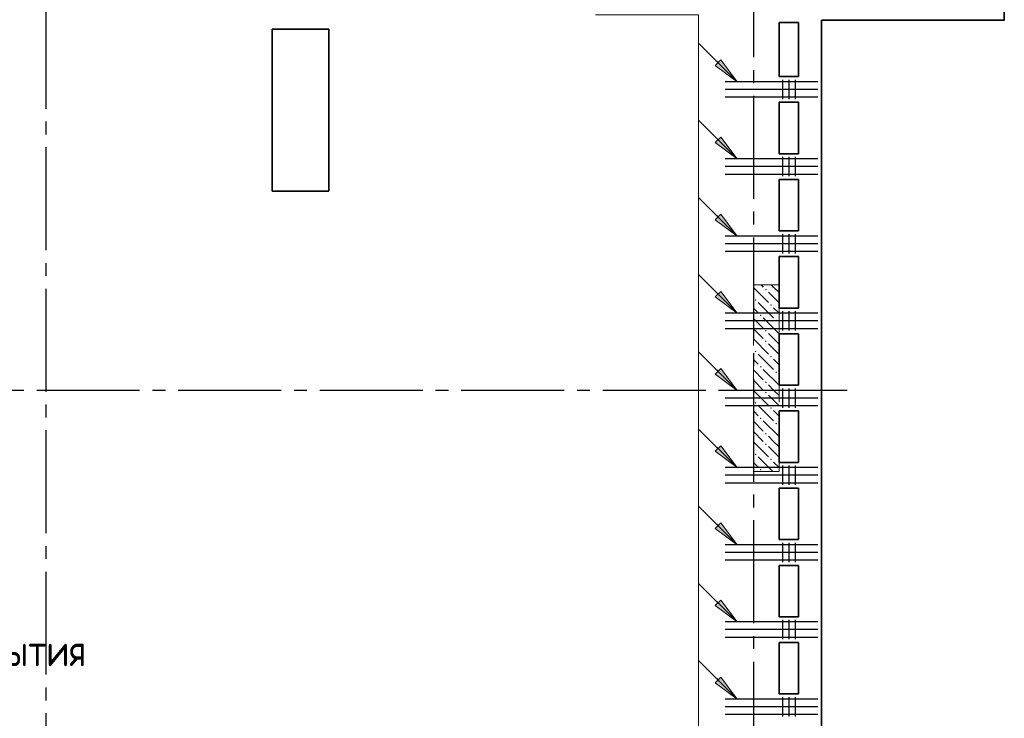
# Model space of a CAD drawing. Header units: millimetres. Extents: x 40580 to 1930067, y -240640 to 81020.
# Tile 211 of 256: x 687621 to 695273, y -203890 to -198458. Entities that reach past the tile are written whole.
import ezdxf

# ---------------------------------------------------------------- set-up
doc = ezdxf.new("R2010")
doc.units = ezdxf.units.MM
for name, pattern in [('______2', [270, 200, -70]), ('______5', [1100, 800, -100, 100, -100]), ('CENTER', [2, 1.25, -0.25, 0.25, -0.25])]:
    doc.linetypes.add(name, pattern=pattern)
for name, color, linetype, lineweight in [('S1 Стержни арматуры фон', 7, 'Continuous', 25), ('ЖБ Перекрытие верхний уровень', 7, 'Continuous', 35), ('ОСИ', 7, 'CENTER', 15), ('Позиционная метка номер позиции', 7, 'Continuous', 13), ('Поперечное армирование AW фон', 7, 'Continuous', 25), ('Примечания', 7, 'Continuous', 13)]:
    doc.layers.add(name, color=color, linetype=linetype, lineweight=lineweight)
doc.layers.add('ЖБ Пилон', color=7, linetype='______2', lineweight=13, true_color=0xa0a0a0)
doc.styles.add('GOST 2.304', font='isocpeur.ttf', dxfattribs={"width": 0.8})

msp = doc.modelspace()

# ---------------------------------------------------------------- hatches: boundary and pattern name
at = {"layer": 'ЖБ Пилон', "linetype": 'Continuous', "lineweight": -3, "transparency": 33554687}
for points in [[(693413.7, -200557.3), (693420.2, -200550.8), (693426.7, -200557.3), (693420.2, -200563.8)], [(693333.7, -200637.3), (693340.2, -200630.8), (693346.7, -200637.3), (693340.2, -200643.8)], [(693453.7, -200677.3), (693460.2, -200670.8), (693466.7, -200677.3), (693460.2, -200683.8)], [(693373.7, -200757.3), (693380.2, -200750.8), (693386.7, -200757.3), (693380.2, -200763.8)], [(693493.7, -200797.3), (693500.2, -200790.8), (693506.7, -200797.3), (693500.2, -200803.8)], [(693413.7, -200877.3), (693420.2, -200870.8), (693426.7, -200877.3), (693420.2, -200883.8)], [(693413.7, -200957.3), (693420.2, -200950.8), (693426.7, -200957.3), (693420.2, -200963.8)], [(693333.7, -201037.3), (693340.2, -201030.8), (693346.7, -201037.3), (693340.2, -201043.8)], [(693453.7, -201077.3), (693460.2, -201070.8), (693466.7, -201077.3), (693460.2, -201083.8)], [(693373.7, -201157.3), (693380.2, -201150.8), (693386.7, -201157.3), (693380.2, -201163.8)], [(693493.7, -201197.3), (693500.2, -201190.8), (693506.7, -201197.3), (693500.2, -201203.8)], [(693413.7, -201277.3), (693420.2, -201270.8), (693426.7, -201277.3), (693420.2, -201283.8)], [(693413.7, -201357.3), (693420.2, -201350.8), (693426.7, -201357.3), (693420.2, -201363.8)], [(693333.7, -201437.3), (693340.2, -201430.8), (693346.7, -201437.3), (693340.2, -201443.8)], [(693453.7, -201477.3), (693460.2, -201470.8), (693466.7, -201477.3), (693460.2, -201483.8)], [(693373.7, -201557.3), (693380.2, -201550.8), (693386.7, -201557.3), (693380.2, -201563.8)], [(693493.7, -201597.3), (693500.2, -201590.8), (693506.7, -201597.3), (693500.2, -201603.8)], [(693413.7, -201677.3), (693420.2, -201670.8), (693426.7, -201677.3), (693420.2, -201683.8)], [(693413.7, -201757.3), (693420.2, -201750.8), (693426.7, -201757.3), (693420.2, -201763.8)], [(693333.7, -201837.3), (693340.2, -201830.8), (693346.7, -201837.3), (693340.2, -201843.8)], [(693453.7, -201877.3), (693460.2, -201870.8), (693466.7, -201877.3), (693460.2, -201883.8)], [(693373.7, -201957.3), (693380.2, -201950.8), (693386.7, -201957.3), (693380.2, -201963.8)]]:
    msp.add_hatch(color=7, dxfattribs=at).paths.add_polyline_path(points, flags=16)
at = {"layer": 'Позиционная метка номер позиции', "linetype": 'Continuous', "lineweight": 13, "transparency": 33554687}
for points in [[(693069.7, -198770.7), (693197, -198940.4), (693027.3, -198813.1)], [(693069.7, -199370.7), (693197, -199540.4), (693027.3, -199413.1)], [(693069.7, -199970.7), (693197, -200140.4), (693027.3, -200013.1)], [(693069.7, -200570.7), (693197, -200740.4), (693027.3, -200613.1)], [(693069.7, -201170.7), (693197, -201340.4), (693027.3, -201213.1)], [(693069.7, -201770.7), (693197, -201940.4), (693027.3, -201813.1)], [(693069.7, -202370.7), (693197, -202540.4), (693027.3, -202413.1)], [(693069.7, -202970.7), (693197, -203140.4), (693027.3, -203013.1)], [(693069.7, -203570.7), (693197, -203740.4), (693027.3, -203613.1)]]:
    msp.add_hatch(color=7, dxfattribs=at).paths.add_polyline_path(points, flags=16)

# ---------------------------------------------------------------- linework, layer by layer
at = {"layer": 'S1 Стержни арматуры фон', "color": 7, "linetype": 'Continuous', "lineweight": -3, "transparency": 33554687}
for p, q in [((693823.3, -198940.4), (693103.3, -198940.4)), ((693823.3, -199000.4), (693103.3, -199000.4)), ((693823.3, -199060.4), (693103.3, -199060.4)), ((693823.3, -199540.4), (693103.3, -199540.4)), ((693823.3, -199600.4), (693103.3, -199600.4)), ((693823.3, -199660.4), (693103.3, -199660.4)), ((693823.3, -200140.4), (693103.3, -200140.4)), ((693823.3, -200200.4), (693103.3, -200200.4)), ((693823.3, -200260.4), (693103.3, -200260.4)), ((693823.3, -200740.4), (693103.3, -200740.4)), ((693823.3, -200800.4), (693103.3, -200800.4)), ((693823.3, -200860.4), (693103.3, -200860.4)), ((693823.3, -201340.4), (693103.3, -201340.4)), ((693823.3, -201400.4), (693103.3, -201400.4)), ((693823.3, -201460.4), (693103.3, -201460.4)), ((693823.3, -201940.4), (693103.3, -201940.4)), ((693823.3, -202000.4), (693103.3, -202000.4)), ((693823.3, -202060.4), (693103.3, -202060.4)), ((693823.3, -202540.4), (693103.3, -202540.4)), ((693823.3, -202600.4), (693103.3, -202600.4)), ((693823.3, -202660.4), (693103.3, -202660.4)), ((693823.3, -203140.4), (693103.3, -203140.4)), ((693823.3, -203200.4), (693103.3, -203200.4)), ((693823.3, -203260.4), (693103.3, -203260.4)), ((693823.3, -203740.4), (693103.3, -203740.4)), ((693823.3, -203800.4), (693103.3, -203800.4)), ((693823.3, -203860.4), (693103.3, -203860.4))]:
    msp.add_line(p, q, dxfattribs=at)
at = {"layer": 'ЖБ Перекрытие верхний уровень', "transparency": 33554687}
for p, q in [((693523.3, -198900.4), (693523.3, -198480.4)), ((693523.3, -198480.4), (693673.3, -198480.4)), ((693673.3, -198480.4), (693673.3, -198900.4)), ((693853.3, -207300.4), (693853.3, -198460.4)), ((690023.3, -198530.4), (689583.3, -198530.4)), ((689583.3, -198530.4), (689583.3, -199790.4)), ((690023.3, -199790.4), (690023.3, -198530.4)), ((693673.3, -198900.4), (693523.3, -198900.4)), ((693523.3, -199100.4), (693673.3, -199100.4)), ((693523.3, -199500.4), (693523.3, -199100.4)), ((693673.3, -199100.4), (693673.3, -199500.4)), ((693673.3, -199500.4), (693523.3, -199500.4)), ((693523.3, -200100.4), (693523.3, -199700.4)), ((693523.3, -199700.4), (693673.3, -199700.4)), ((693673.3, -199700.4), (693673.3, -200100.4)), ((689583.3, -199790.4), (690023.3, -199790.4)), ((693673.3, -200100.4), (693523.3, -200100.4)), ((693523.3, -200300.4), (693673.3, -200300.4)), ((693523.3, -200700.4), (693523.3, -200300.4)), ((693673.3, -200300.4), (693673.3, -200700.4)), ((693673.3, -200700.4), (693523.3, -200700.4)), ((693523.3, -201300.4), (693523.3, -200900.4)), ((693523.3, -200900.4), (693673.3, -200900.4)), ((693673.3, -200900.4), (693673.3, -201300.4)), ((693673.3, -201300.4), (693523.3, -201300.4)), ((693523.3, -201500.4), (693673.3, -201500.4)), ((693523.3, -201900.4), (693523.3, -201500.4)), ((693673.3, -201500.4), (693673.3, -201900.4)), ((693673.3, -201900.4), (693523.3, -201900.4)), ((693523.3, -202500.4), (693523.3, -202100.4)), ((693523.3, -202100.4), (693673.3, -202100.4)), ((693673.3, -202100.4), (693673.3, -202500.4)), ((693673.3, -202500.4), (693523.3, -202500.4)), ((693523.3, -202700.4), (693673.3, -202700.4)), ((693523.3, -203100.4), (693523.3, -202700.4)), ((693673.3, -202700.4), (693673.3, -203100.4)), ((693673.3, -203100.4), (693523.3, -203100.4)), ((693523.3, -203700.4), (693523.3, -203300.4)), ((693523.3, -203300.4), (693673.3, -203300.4)), ((693673.3, -203300.4), (693673.3, -203700.4)), ((693673.3, -203700.4), (693523.3, -203700.4))]:
    msp.add_line(p, q, dxfattribs=at)
at = {"layer": 'ЖБ Перекрытие верхний уровень', "transparency": 33554687, "extrusion": (0, 0, -1)}
msp.add_lwpolyline([(-693853.3, -198460.4), (-695273.3, -198460.4), (-695273.3, -189780.4), (-693853.3, -189780.4)], dxfattribs=at)
at = {"layer": 'ЖБ Пилон', "color": 253, "linetype": '______2', "lineweight": 13, "true_color": 0xa0a0a0, "transparency": 33554687}
for p, q in [((693323.3, -200520.7), (693323.3, -201970.7)), ((693523.3, -200520.7), (693323.3, -200520.7)), ((693523.3, -201970.7), (693523.3, -200520.7)), ((693323.3, -201970.7), (693523.3, -201970.7))]:
    msp.add_line(p, q, dxfattribs=at)
at = {"layer": 'ЖБ Пилон', "color": 9, "linetype": 'Continuous', "lineweight": -3, "true_color": 0xc7c7c7, "transparency": 33554687}
for p, q in [((693323.3, -200540.3), (693440.2, -200657.3)), ((693383.6, -200520.7), (693400.2, -200537.3)), ((693480.2, -200537.3), (693463.6, -200520.7)), ((693520.2, -200577.3), (693480.2, -200537.3)), ((693440.2, -200577.3), (693523.3, -200660.3)), ((693360.2, -200737.3), (693323.3, -200700.3)), ((693360.2, -200657.3), (693480.2, -200777.3)), ((693480.2, -200697.3), (693523.3, -200740.3)), ((693323.3, -200780.3), (693400.2, -200857.3)), ((693400.2, -200777.3), (693520.2, -200897.3)), ((693323.3, -200860.3), (693400.2, -200937.3)), ((693523.3, -200820.3), (693520.2, -200817.3)), ((693323.3, -200940.3), (693440.2, -201057.3)), ((693480.2, -200937.3), (693440.2, -200897.3)), ((693520.2, -200977.3), (693480.2, -200937.3)), ((693440.2, -200977.3), (693523.3, -201060.3)), ((693360.2, -201057.3), (693480.2, -201177.3)), ((693360.2, -201137.3), (693323.3, -201100.3)), ((693480.2, -201097.3), (693523.3, -201140.3)), ((693323.3, -201180.3), (693400.2, -201257.3)), ((693400.2, -201177.3), (693520.2, -201297.3)), ((693523.3, -201220.3), (693520.2, -201217.3)), ((693323.3, -201260.3), (693400.2, -201337.3)), ((693480.2, -201337.3), (693440.2, -201297.3)), ((693323.3, -201340.3), (693440.2, -201457.3)), ((693440.2, -201377.3), (693523.3, -201460.3)), ((693520.2, -201377.3), (693480.2, -201337.3)), ((693360.2, -201457.3), (693480.2, -201577.3)), ((693360.2, -201537.3), (693323.3, -201500.3)), ((693480.2, -201497.3), (693523.3, -201540.3)), ((693323.3, -201580.3), (693400.2, -201657.3)), ((693400.2, -201577.3), (693520.2, -201697.3)), ((693523.3, -201620.3), (693520.2, -201617.3)), ((693323.3, -201660.3), (693400.2, -201737.3)), ((693480.2, -201737.3), (693440.2, -201697.3)), ((693323.3, -201740.3), (693440.2, -201857.3)), ((693440.2, -201777.3), (693523.3, -201860.3)), ((693520.2, -201777.3), (693480.2, -201737.3)), ((693360.2, -201857.3), (693473.6, -201970.7)), ((693360.2, -201937.3), (693323.3, -201900.3)), ((693480.2, -201897.3), (693523.3, -201940.3))]:
    msp.add_line(p, q, dxfattribs=at)
at = {"layer": 'ОСИ', "color": 8, "linetype": '______5', "lineweight": -3, "transparency": 33554687}
for p, q in [((693323.3, -182550.4), (693323.3, -233270.4)), ((687823.3, -182950.4), (687823.3, -233270.4)), ((694053.3, -201340.4), (676099.3, -201340.4))]:
    msp.add_line(p, q, dxfattribs=at)
at = {"layer": 'Позиционная метка номер позиции', "color": 7, "linetype": 'Continuous', "lineweight": 13, "transparency": 33554687}
for p, q in [((693197, -198940.4), (692897, -198640.4)), ((693027.3, -198813.1), (693069.7, -198770.7)), ((693048.5, -198791.9), (693037.9, -198781.3)), ((693069.7, -198770.7), (693197, -198940.4)), ((693197, -198940.4), (693027.3, -198813.1)), ((693197, -198940.4), (693197, -198940.4)), ((693197, -198940.4), (693197, -198940.4)), ((693197, -198940.4), (693197, -198940.4)), ((693197, -199540.4), (692897, -199240.4)), ((693027.3, -199413.1), (693069.7, -199370.7)), ((693048.5, -199391.9), (693037.9, -199381.3)), ((693069.7, -199370.7), (693197, -199540.4)), ((693197, -199540.4), (693027.3, -199413.1)), ((693197, -199540.4), (693197, -199540.4)), ((693197, -199540.4), (693197, -199540.4)), ((693197, -199540.4), (693197, -199540.4)), ((693197, -200140.4), (692897, -199840.4)), ((693027.3, -200013.1), (693069.7, -199970.7)), ((693197, -200140.4), (693027.3, -200013.1)), ((693048.5, -199991.9), (693037.9, -199981.3)), ((693069.7, -199970.7), (693197, -200140.4)), ((693197, -200140.4), (693197, -200140.4)), ((693197, -200140.4), (693197, -200140.4)), ((693197, -200140.4), (693197, -200140.4)), ((693197, -200740.4), (692897, -200440.4)), ((693027.3, -200613.1), (693069.7, -200570.7)), ((693197, -200740.4), (693027.3, -200613.1)), ((693048.5, -200591.9), (693037.9, -200581.3)), ((693069.7, -200570.7), (693197, -200740.4)), ((693197, -200740.4), (693197, -200740.4)), ((693197, -200740.4), (693197, -200740.4)), ((693197, -200740.4), (693197, -200740.4)), ((693197, -201340.4), (692897, -201040.4)), ((693027.3, -201213.1), (693069.7, -201170.7)), ((693069.7, -201170.7), (693197, -201340.4)), ((693197, -201340.4), (693027.3, -201213.1)), ((693048.5, -201191.9), (693037.9, -201181.3)), ((693197, -201340.4), (693197, -201340.4)), ((693197, -201340.4), (693197, -201340.4)), ((693197, -201340.4), (693197, -201340.4)), ((693197, -201940.4), (692897, -201640.4)), ((693027.3, -201813.1), (693069.7, -201770.7)), ((693048.5, -201791.9), (693037.9, -201781.3)), ((693069.7, -201770.7), (693197, -201940.4)), ((693197, -201940.4), (693027.3, -201813.1)), ((693197, -201940.4), (693197, -201940.4)), ((693197, -201940.4), (693197, -201940.4)), ((693197, -201940.4), (693197, -201940.4)), ((693197, -202540.4), (692897, -202240.4)), ((693027.3, -202413.1), (693069.7, -202370.7)), ((693048.5, -202391.9), (693037.9, -202381.3)), ((693069.7, -202370.7), (693197, -202540.4)), ((693197, -202540.4), (693027.3, -202413.1)), ((693197, -202540.4), (693197, -202540.4)), ((693197, -202540.4), (693197, -202540.4)), ((693197, -202540.4), (693197, -202540.4)), ((693197, -203140.4), (692897, -202840.4)), ((693027.3, -203013.1), (693069.7, -202970.7)), ((693048.5, -202991.9), (693037.9, -202981.3)), ((693069.7, -202970.7), (693197, -203140.4)), ((693197, -203140.4), (693027.3, -203013.1)), ((693197, -203140.4), (693197, -203140.4)), ((693197, -203140.4), (693197, -203140.4)), ((693197, -203140.4), (693197, -203140.4)), ((693197, -203740.4), (692897, -203440.4)), ((693027.3, -203613.1), (693069.7, -203570.7)), ((693197, -203740.4), (693027.3, -203613.1)), ((693048.5, -203591.9), (693037.9, -203581.3)), ((693069.7, -203570.7), (693197, -203740.4)), ((693197, -203740.4), (693197, -203740.4)), ((693197, -203740.4), (693197, -203740.4)), ((693197, -203740.4), (693197, -203740.4))]:
    msp.add_line(p, q, dxfattribs=at)
for points in [[(693197, -207340.4), (692897, -207040.4), (692897, -198420.4), (692097, -198420.4)], [(693939, -208740.1), (693439, -208740.1), (692897, -208198.2), (692897, -198420.4), (692097, -198420.4)]]:
    msp.add_lwpolyline(points, dxfattribs=at)
at = {"layer": 'Поперечное армирование AW фон', "color": 7, "linetype": 'Continuous', "lineweight": -3, "transparency": 33554687}
for p, q in [((693548.3, -198925.4), (693548.3, -199075.4)), ((693598.3, -198925.4), (693598.3, -199075.4)), ((693648.3, -198925.4), (693648.3, -199075.4)), ((693548.3, -199525.4), (693548.3, -199675.4)), ((693598.3, -199525.4), (693598.3, -199675.4)), ((693648.3, -199525.4), (693648.3, -199675.4)), ((693548.3, -200125.4), (693548.3, -200275.4)), ((693598.3, -200125.4), (693598.3, -200275.4)), ((693648.3, -200125.4), (693648.3, -200275.4)), ((693548.3, -200725.4), (693548.3, -200875.4)), ((693598.3, -200725.4), (693598.3, -200875.4)), ((693648.3, -200725.4), (693648.3, -200875.4)), ((693548.3, -201325.4), (693548.3, -201475.4)), ((693598.3, -201325.4), (693598.3, -201475.4)), ((693648.3, -201325.4), (693648.3, -201475.4)), ((693548.3, -201925.4), (693548.3, -202075.4)), ((693598.3, -201925.4), (693598.3, -202075.4)), ((693648.3, -201925.4), (693648.3, -202075.4)), ((693548.3, -202525.4), (693548.3, -202675.4)), ((693598.3, -202525.4), (693598.3, -202675.4)), ((693648.3, -202525.4), (693648.3, -202675.4)), ((693548.3, -203125.4), (693548.3, -203275.4)), ((693598.3, -203125.4), (693598.3, -203275.4)), ((693648.3, -203125.4), (693648.3, -203275.4)), ((693548.3, -203725.4), (693548.3, -203875.4)), ((693598.3, -203725.4), (693598.3, -203875.4)), ((693648.3, -203725.4), (693648.3, -203875.4))]:
    msp.add_line(p, q, dxfattribs=at)

# ---------------------------------------------------------------- texts
at = {"layer": 'Примечания', "color": 251, "linetype": 'Continuous', "lineweight": 25, "true_color": 0x656565, "transparency": 33554687, "char_height": 250, "attachment_point": 7, "style": 'GOST 2.304'}
for s, insert, width in [('Плита\\~перекрытия', (685746.8, -203552.9), 2505.591), ('t=180мм', (686446.8, -203952.9), 1101.709)]:
    msp.add_mtext(s, dxfattribs=dict(at, insert=insert, width=width))

doc.saveas('drawing.dxf')
